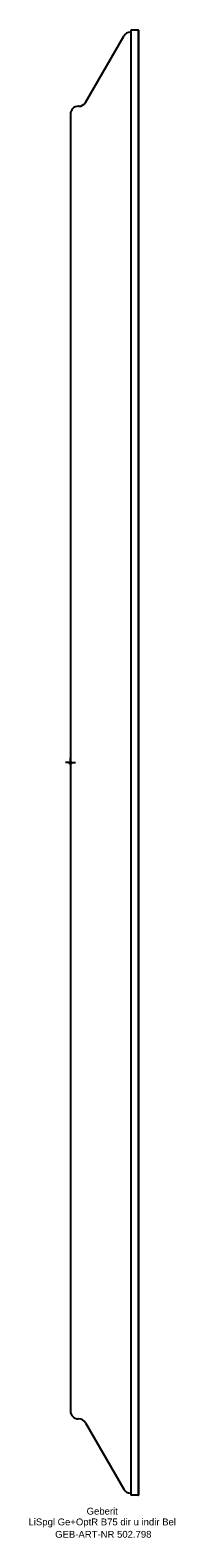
# Model space of a CAD drawing. Header units: millimetres. Extents: x -21 to 54, y -397 to 375.
import ezdxf
from ezdxf.enums import TextEntityAlignment as Align

# ---------------------------------------------------------------- set-up
doc = ezdxf.new("R2010")
doc.units = ezdxf.units.MM
doc.layers.get('0').update_dxf_attribs({"linetype": 'CONTINUOUS'})
for name, color, linetype, lineweight in [('Arbeitspunkt(DIN)', 7, 'CONTINUOUS', 25), ('GEB-ART-NR', 1, 'CONTINUOUS', 18), ('GEB-BEZUG', 2, 'CONTINUOUS', 25), ('GEB-TEXT', 5, 'CONTINUOUS', 18)]:
    doc.layers.add(name, color=color, linetype=linetype, lineweight=lineweight)
doc.layers.add('GEB-KONTUR-A', color=5, linetype='CONTINUOUS')
doc.styles.get("Standard").update_dxf_attribs({"font": 'arial.ttf'})

# ---------------------------------------------------------------- blocks, each defined once
blk = doc.blocks.new('Einfügepunkt')
at = {"layer": 'GEB-BEZUG'}
for p, q in [((-0.71, -0.71), (0.71, 0.71)), ((-0.71, 0.71), (0.71, -0.71))]:
    blk.add_line(p, q, dxfattribs=at)

msp = doc.modelspace()

# ---------------------------------------------------------------- linework, layer by layer
at = {"layer": 'Arbeitspunkt(DIN)', "ltscale": 5}
for q in [(-2.5, 0), (0, 2.5), (0, -2.5), (2.5, 0)]:
    msp.add_line((0, 0), q, dxfattribs=at)
at = {"layer": 'GEB-KONTUR-A', "ltscale": 5}
for p, q in [((7.66, 338), (27.34, 372)), ((31, 374), (30.81, 374)), ((35, 375), (31, 375)), ((31, 375), (31, -375)), ((35, 375), (35.1, 375)), ((35, -375), (35, 375)), ((35, 375), (35, -375)), ((35.1, -375), (35.1, 375)), ((0, 332), (0, -332)), ((4.19, 336), (4, 336)), ((4.19, -336), (4, -336)), ((7.66, -338), (27.34, -372)), ((31, -374), (30.81, -374)), ((35, -375), (31, -375)), ((35, -375), (35.1, -375))]:
    msp.add_line(p, q, dxfattribs=at)
for centre, start, end in [((30.81, 370), 90, 149.93142), ((4, 332), 90, 180), ((4.19, 340), 270, 329.93142), ((4, -332), 180, 270), ((4.19, -340), 30.06858, 90), ((30.81, -370), 210.06858, 270)]:
    msp.add_arc(centre, 4, start, end, dxfattribs=at)

# ---------------------------------------------------------------- block references
at = {"ltscale": 5}
msp.add_blockref('Einfügepunkt', (0, 0), dxfattribs=at)

# ---------------------------------------------------------------- texts
at = {"layer": 'GEB-ART-NR'}
msp.add_text('GEB-ART-NR 502.798', height=3.5, dxfattribs=at).set_placement((16.85, -396.84), align=Align.CENTER)
at = {"layer": 'GEB-TEXT'}
for s, p in [('Geberit', (16.3, -385)), ('LiSpgl Ge+OptR B75 dir u indir Bel', (16.3, -390.5))]:
    msp.add_text(s, height=3.5, dxfattribs=at).set_placement(p, align=Align.CENTER)

doc.saveas('drawing.dxf')
